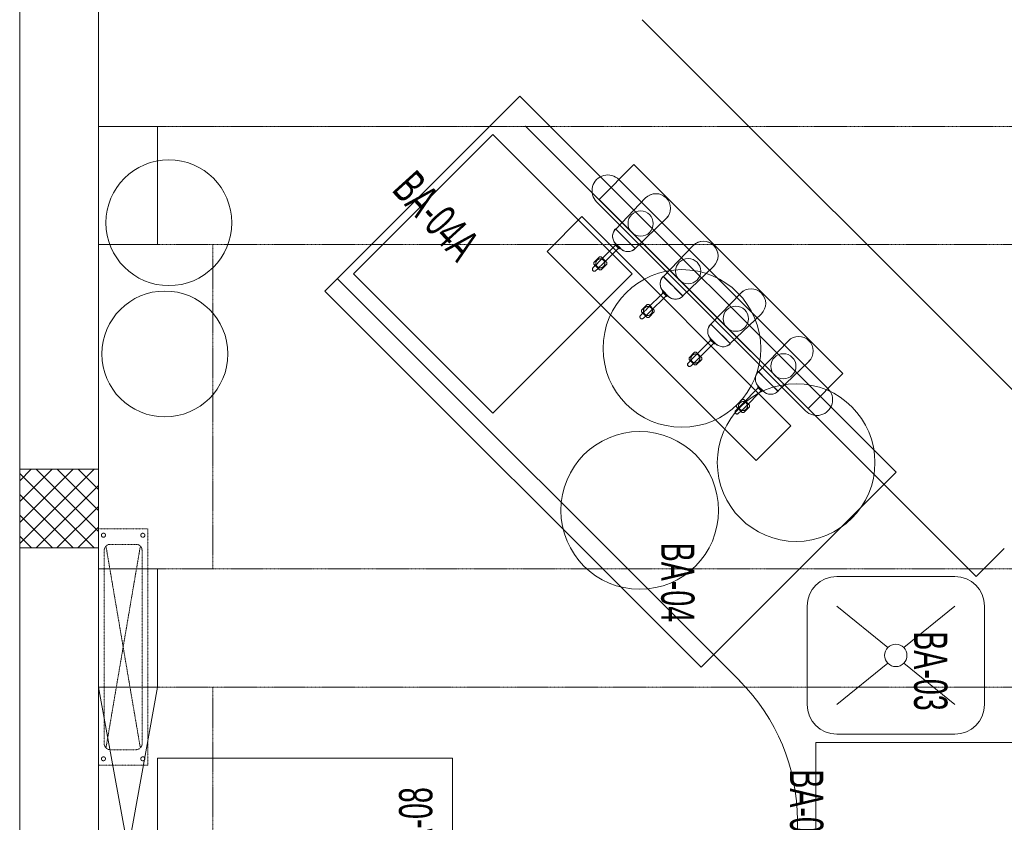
# Model space of a CAD drawing. Header units: millimetres. Extents: x -4747 to 55193, y -3459 to 48388.
# Tile 6 of 35: x 0 to 2498, y 10391 to 12428. Entities that reach past the tile are written whole.
import ezdxf

# ---------------------------------------------------------------- set-up
doc = ezdxf.new("R2010")
doc.units = ezdxf.units.MM
doc.header["$MEASUREMENT"] = 0
doc.linetypes.add('FP XREF (2)$0$$0$HIDDEN', pattern=[0.375, 0.25, -0.125])
doc.linetypes.add('FP XREF (2)$0$DASHED2', pattern=[0.375, 0.25, -0.125])
doc.layers.get('0').update_dxf_attribs({"lineweight": 5})
for name, color, linetype, lineweight, true_color in [('FP XREF (2)$0$A-BULKHEAD', 9, 'Continuous', 5, 0x808080), ('FP XREF (2)$0$A-clmn', 9, 'Continuous', 0, 0x808080), ('FP XREF (2)$0$elevation line', 9, 'Continuous', 30, 0x808080), ('FP XREF (2)$0$EQUIP.', 9, 'Continuous', 0, 0x808080), ('FP XREF (2)$0$ND_26_HATCH', 9, 'Continuous', 13, 0x808080)]:
    doc.layers.add(name, color=color, linetype=linetype, lineweight=lineweight, true_color=true_color)
for name, color, linetype, true_color in [('FP XREF (2)$0$A-COUNTER', 9, 'Continuous', 0x808080), ('FP XREF (2)$0$A-DOWN LIG', 9, 'Continuous', 0x808080), ('FP XREF (2)$0$A-EQUIP', 9, 'Continuous', 0x808080), ('FP XREF (2)$0$Equipment', 9, 'Continuous', 0x808080), ('FP XREF (2)$0$Equipment Name', 9, 'Continuous', 0x808080), ('FP XREF (2)$0$Furn', 9, 'Continuous', 0x808080), ('FP XREF (2)$0$New-Design-Equipment', 9, 'Continuous', 0x808080)]:
    doc.layers.add(name, color=color, linetype=linetype, true_color=true_color)
doc.styles.add('FP XREF (2)$0$MtXpl_Arial_Narrow', font='arialn.ttf')

# ---------------------------------------------------------------- blocks, each defined once
blk = doc.blocks.new('FP XREF (2)')
at = {"color": 8, "lineweight": 0, "true_color": 0x808080}
for p, q in [((1469.8, 11971.5), (1558.2, 12059.9)), ((1558.2, 12059.9), (2088.5, 11529.6)), ((2000.2, 11441.2), (1469.8, 11971.5)), ((1337.8, 11839.5), (1426.2, 11927.9)), ((1426.2, 11927.9), (1956.5, 11397.5)), ((1868.2, 11309.2), (1337.8, 11839.5)), ((2088.5, 11529.6), (2000.2, 11441.2)), ((1956.5, 11397.5), (1868.2, 11309.2))]:
    blk.add_line(p, q, dxfattribs=at)
at = {"color": 8, "lineweight": 0, "true_color": 0x808080, "extrusion": (0, 0, -1)}
for p, q in [((1587.9, 11975.4), (1512.3, 11896.4)), ((1593.5, 11980), (1587.9, 11975.4)), ((1599.9, 11983.4), (1593.5, 11980)), ((1606.9, 11985.5), (1599.9, 11983.4)), ((1614.1, 11986.2), (1606.9, 11985.5)), ((1621.3, 11985.5), (1614.1, 11986.2)), ((1628.3, 11983.4), (1621.3, 11985.5)), ((1634.7, 11980), (1628.3, 11983.4)), ((1640.3, 11975.4), (1634.7, 11980)), ((1644.9, 11969.7), (1640.3, 11975.4)), ((1648.3, 11963.3), (1644.9, 11969.7)), ((1650.4, 11956.4), (1648.3, 11963.3)), ((1648.3, 11935), (1650.4, 11942)), ((1651.1, 11949.2), (1650.4, 11956.4)), ((1650.4, 11942), (1651.1, 11949.2)), ((1561.3, 11847.4), (1640.3, 11923)), ((1640.3, 11923), (1644.9, 11928.6)), ((1644.9, 11928.6), (1648.3, 11935)), ((1507.3, 11890.6), (1506.1, 11888.2)), ((1508.6, 11892.8), (1507.3, 11890.6)), ((1510.1, 11894.9), (1508.6, 11892.8)), ((1511.9, 11896.8), (1510.1, 11894.9)), ((1530.6, 11878.1), (1511.9, 11896.8)), ((1512.3, 11896.4), (1561.3, 11847.4)), ((1504.6, 11883.2), (1504.3, 11880.7)), ((1504.3, 11880.7), (1504.3, 11875.5)), ((1504.3, 11875.5), (1504.6, 11872.9)), ((1505.3, 11885.8), (1504.6, 11883.2)), ((1504.6, 11872.9), (1505.3, 11870.4)), ((1506.1, 11888.2), (1505.3, 11885.8)), ((1505.3, 11870.4), (1506.2, 11868)), ((1506.2, 11868), (1507.3, 11865.6)), ((1507.3, 11865.6), (1508.6, 11863.4)), ((1530.6, 11878.1), (1530.6, 11878.1)), ((1530.6, 11878.1), (1530.6, 11878.1)), ((1536.8, 11871.9), (1530.6, 11878.1)), ((1543, 11865.7), (1536.8, 11871.9)), ((1561.7, 11847), (1543, 11865.7)), ((1543, 11865.7), (1543, 11865.7)), ((1543, 11865.7), (1543, 11865.7)), ((1511.7, 11855.7), (1470.4, 11814.4)), ((1478, 11806.7), (1519.3, 11848)), ((1508.6, 11863.4), (1510.1, 11861.3)), ((1510.1, 11861.3), (1511.9, 11859.4)), ((1510.6, 11861), (1510.1, 11857.2)), ((1510.1, 11857.2), (1520.9, 11846.4)), ((1524.7, 11846.9), (1510.6, 11861)), ((1519.3, 11848), (1511.7, 11855.7)), ((1511.9, 11859.4), (1511.9, 11859.4)), ((1511.9, 11859.4), (1518.1, 11853.2)), ((1518.1, 11853.2), (1524.3, 11847)), ((1520.9, 11846.4), (1524.7, 11846.9)), ((1524.3, 11847), (1524.3, 11847)), ((1524.3, 11847), (1526.2, 11845.2)), ((1526.2, 11845.2), (1528.3, 11843.7)), ((1528.3, 11843.7), (1530.5, 11842.4)), ((1530.5, 11842.4), (1532.9, 11841.2)), ((1532.9, 11841.2), (1535.3, 11840.4)), ((1550.7, 11840.4), (1553.1, 11841.2)), ((1553.1, 11841.2), (1555.5, 11842.3)), ((1555.5, 11842.3), (1557.7, 11843.7)), ((1557.7, 11843.7), (1559.8, 11845.2)), ((1559.8, 11845.2), (1561.7, 11847)), ((1708.7, 11854.6), (1633, 11775.7)), ((1714.3, 11859.2), (1708.7, 11854.6)), ((1720.7, 11862.6), (1714.3, 11859.2)), ((1727.6, 11864.7), (1720.7, 11862.6)), ((1734.8, 11865.5), (1727.6, 11864.7)), ((1742, 11864.7), (1734.8, 11865.5)), ((1749, 11862.6), (1742, 11864.7)), ((1755.4, 11859.2), (1749, 11862.6)), ((1761, 11854.6), (1755.4, 11859.2)), ((1765.6, 11849), (1761, 11854.6)), ((1769, 11842.6), (1765.6, 11849)), ((1771.1, 11835.7), (1769, 11842.6)), ((1470.9, 11825.7), (1456.7, 11811.5)), ((1463.7, 11816.2), (1463.1, 11815.2)), ((1464.4, 11817), (1463.7, 11816.2)), ((1465.2, 11817.9), (1464.4, 11817)), ((1466.1, 11818.6), (1465.2, 11817.9)), ((1467, 11819.2), (1466.1, 11818.6)), ((1468, 11819.7), (1467, 11819.2)), ((1469, 11820.2), (1468, 11819.7)), ((1470.1, 11820.5), (1469, 11820.2)), ((1471.2, 11820.7), (1470.1, 11820.5)), ((1475.1, 11825.7), (1470.9, 11825.7)), ((1472.3, 11820.9), (1471.2, 11820.7)), ((1473.5, 11820.9), (1472.3, 11820.9)), ((1474.6, 11820.8), (1473.5, 11820.9)), ((1475.7, 11820.6), (1474.6, 11820.8)), ((1489.2, 11811.5), (1475.1, 11825.7)), ((1476.8, 11820.2), (1475.7, 11820.6)), ((1477.8, 11819.8), (1476.8, 11820.2)), ((1478.8, 11819.3), (1477.8, 11819.8)), ((1479.8, 11818.7), (1478.8, 11819.3)), ((1480.6, 11818), (1479.8, 11818.7)), ((1481.4, 11817.2), (1480.6, 11818)), ((1482.2, 11816.3), (1481.4, 11817.2)), ((1482.8, 11815.4), (1482.2, 11816.3)), ((1535.3, 11840.4), (1537.8, 11839.7)), ((1537.8, 11839.7), (1540.4, 11839.4)), ((1540.4, 11839.4), (1545.6, 11839.4)), ((1545.6, 11839.4), (1548.2, 11839.7)), ((1548.2, 11839.7), (1550.7, 11840.4)), ((1769, 11814.3), (1771.1, 11821.2)), ((1771.8, 11828.5), (1771.1, 11835.7)), ((1771.1, 11821.2), (1771.8, 11828.5)), ((1453, 11795.2), (1452.9, 11794.6)), ((1452.9, 11794.6), (1452.9, 11793.9)), ((1452.9, 11793.9), (1453, 11793.2)), ((1453.2, 11795.9), (1453, 11795.2)), ((1453, 11793.2), (1453.2, 11792.6)), ((1453.4, 11796.5), (1453.2, 11795.9)), ((1453.2, 11792.6), (1453.4, 11792)), ((1453.8, 11797.1), (1453.4, 11796.5)), ((1453.4, 11792), (1453.8, 11791.4)), ((1454.2, 11797.6), (1453.8, 11797.1)), ((1453.8, 11791.4), (1454.2, 11790.9)), ((1462.5, 11807), (1454.2, 11797.6)), ((1454.2, 11790.9), (1454.7, 11790.4)), ((1456.7, 11811.5), (1456.7, 11807.3)), ((1456.7, 11807.3), (1470.9, 11793.1)), ((1460.8, 11790.2), (1461.3, 11790.6)), ((1461.3, 11790.6), (1461.8, 11791.1)), ((1461.6, 11811), (1461.5, 11809.9)), ((1461.5, 11809.9), (1461.5, 11808.7)), ((1461.5, 11808.7), (1461.6, 11807.6)), ((1461.8, 11812.1), (1461.6, 11811)), ((1461.6, 11807.6), (1461.9, 11806.5)), ((1462.1, 11813.2), (1461.8, 11812.1)), ((1461.8, 11791.1), (1470.6, 11798.9)), ((1461.9, 11806.5), (1462.2, 11805.4)), ((1462.6, 11814.2), (1462.1, 11813.2)), ((1462.2, 11805.4), (1462.6, 11804.4)), ((1463.1, 11806.8), (1462.5, 11807)), ((1463.1, 11815.2), (1462.6, 11814.2)), ((1462.6, 11804.4), (1463.2, 11803.4)), ((1470.5, 11814.3), (1463.1, 11806.8)), ((1463.2, 11803.4), (1463.8, 11802.5)), ((1463.8, 11802.5), (1464.5, 11801.6)), ((1464.5, 11801.6), (1465.3, 11800.8)), ((1465.3, 11800.8), (1466.2, 11800.1)), ((1466.2, 11800.1), (1467.1, 11799.5)), ((1467.1, 11799.5), (1468.1, 11799)), ((1468.1, 11799), (1469.2, 11798.5)), ((1469.2, 11798.5), (1470.3, 11798.2)), ((1470.3, 11798.2), (1471.4, 11798)), ((1470.4, 11814.4), (1470.5, 11814.3)), ((1470.5, 11799.3), (1478, 11806.8)), ((1470.6, 11798.9), (1470.5, 11799.3)), ((1470.9, 11793.1), (1475.1, 11793.1)), ((1471.4, 11798), (1472.5, 11797.9)), ((1472.5, 11797.9), (1473.6, 11797.9)), ((1473.6, 11797.9), (1474.7, 11798)), ((1474.7, 11798), (1475.8, 11798.3)), ((1475.1, 11793.1), (1489.2, 11807.3)), ((1475.8, 11798.3), (1476.9, 11798.6)), ((1476.9, 11798.6), (1478, 11799)), ((1478, 11806.8), (1478, 11806.7)), ((1478, 11799), (1479, 11799.6)), ((1479, 11799.6), (1479.9, 11800.2)), ((1479.9, 11800.2), (1480.8, 11800.9)), ((1480.8, 11800.9), (1481.5, 11801.7)), ((1481.5, 11801.7), (1482.3, 11802.6)), ((1482.3, 11802.6), (1482.9, 11803.6)), ((1483.3, 11814.4), (1482.8, 11815.4)), ((1482.9, 11803.6), (1483.4, 11804.6)), ((1483.8, 11813.3), (1483.3, 11814.4)), ((1483.4, 11804.6), (1483.8, 11805.6)), ((1484.1, 11812.3), (1483.8, 11813.3)), ((1483.8, 11805.6), (1484.1, 11806.7)), ((1484.3, 11811.2), (1484.1, 11812.3)), ((1484.1, 11806.7), (1484.4, 11807.8)), ((1484.4, 11810), (1484.3, 11811.2)), ((1484.5, 11808.9), (1484.4, 11810)), ((1484.4, 11807.8), (1484.5, 11808.9)), ((1489.2, 11807.3), (1489.2, 11811.5)), ((1682, 11726.6), (1761, 11802.3)), ((1761, 11802.3), (1765.6, 11807.9)), ((1765.6, 11807.9), (1769, 11814.3)), ((1454.7, 11790.4), (1455.2, 11790)), ((1455.2, 11790), (1455.8, 11789.7)), ((1455.8, 11789.7), (1456.4, 11789.5)), ((1456.4, 11789.5), (1457, 11789.3)), ((1457, 11789.3), (1457.7, 11789.2)), ((1457.7, 11789.2), (1458.4, 11789.3)), ((1458.4, 11789.3), (1459, 11789.4)), ((1459, 11789.4), (1459.7, 11789.6)), ((1459.7, 11789.6), (1460.3, 11789.8)), ((1460.3, 11789.8), (1460.8, 11790.2)), ((1626.9, 11767.5), (1626, 11765)), ((1628, 11769.8), (1626.9, 11767.5)), ((1629.3, 11772), (1628, 11769.8)), ((1630.9, 11774.1), (1629.3, 11772)), ((1632.6, 11776.1), (1630.9, 11774.1)), ((1651.3, 11757.4), (1632.6, 11776.1)), ((1633, 11775.7), (1682, 11726.6)), ((1625.4, 11762.5), (1625, 11759.9)), ((1625, 11759.9), (1625, 11754.8)), ((1625, 11754.8), (1625.4, 11752.2)), ((1626, 11765), (1625.4, 11762.5)), ((1625.4, 11752.2), (1626, 11749.7)), ((1626, 11749.7), (1626.9, 11747.2)), ((1626.9, 11747.2), (1628, 11744.9)), ((1628, 11744.9), (1629.3, 11742.7)), ((1629.3, 11742.7), (1630.9, 11740.6)), ((1651.3, 11757.4), (1651.3, 11757.4)), ((1651.3, 11757.4), (1651.3, 11757.4)), ((1657.5, 11751.1), (1651.3, 11757.4)), ((1663.7, 11744.9), (1657.5, 11751.1)), ((1682.4, 11726.2), (1663.7, 11744.9)), ((1663.7, 11744.9), (1663.7, 11744.9)), ((1663.7, 11744.9), (1663.7, 11744.9)), ((1841.4, 11741.9), (1835, 11738.5)), ((1848.3, 11744), (1841.4, 11741.9)), ((1855.6, 11744.7), (1848.3, 11744)), ((1862.8, 11744), (1855.6, 11744.7)), ((1869.7, 11741.9), (1862.8, 11744)), ((1876.1, 11738.5), (1869.7, 11741.9)), ((1632.4, 11734.9), (1591.1, 11693.6)), ((1598.8, 11686), (1640.1, 11727.3)), ((1630.9, 11740.6), (1632.6, 11738.7)), ((1631.3, 11740.3), (1630.9, 11736.4)), ((1630.9, 11736.4), (1641.6, 11725.7)), ((1645.4, 11726.1), (1631.3, 11740.3)), ((1640.1, 11727.3), (1632.4, 11734.9)), ((1632.6, 11738.7), (1632.6, 11738.7)), ((1632.6, 11738.7), (1638.8, 11732.5)), ((1638.8, 11732.5), (1645, 11726.2)), ((1641.6, 11725.7), (1645.4, 11726.1)), ((1645, 11726.2), (1645, 11726.2)), ((1645, 11726.2), (1647, 11724.5)), ((1647, 11724.5), (1649, 11723)), ((1649, 11723), (1651.3, 11721.6)), ((1651.3, 11721.6), (1653.6, 11720.5)), ((1653.6, 11720.5), (1656, 11719.6)), ((1656, 11719.6), (1658.6, 11719)), ((1658.6, 11719), (1661.1, 11718.6)), ((1661.1, 11718.6), (1666.3, 11718.6)), ((1666.3, 11718.6), (1668.9, 11719)), ((1668.9, 11719), (1671.4, 11719.6)), ((1671.4, 11719.6), (1673.8, 11720.5)), ((1673.8, 11720.5), (1676.2, 11721.6)), ((1676.2, 11721.6), (1678.4, 11722.9)), ((1678.4, 11722.9), (1680.5, 11724.5)), ((1680.5, 11724.5), (1682.4, 11726.2)), ((1829.4, 11733.9), (1753.7, 11654.9)), ((1835, 11738.5), (1829.4, 11733.9)), ((1881.7, 11733.9), (1876.1, 11738.5)), ((1886.3, 11728.3), (1881.7, 11733.9)), ((1889.7, 11721.9), (1886.3, 11728.3)), ((1891.8, 11714.9), (1889.7, 11721.9)), ((1591.6, 11704.9), (1577.4, 11690.8)), ((1577.4, 11690.8), (1577.4, 11686.5)), ((1582.5, 11691.4), (1582.3, 11690.3)), ((1582.9, 11692.5), (1582.5, 11691.4)), ((1583.3, 11693.5), (1582.9, 11692.5)), ((1583.8, 11694.5), (1583.3, 11693.5)), ((1584.4, 11695.4), (1583.8, 11694.5)), ((1591.2, 11693.5), (1583.8, 11686.1)), ((1585.1, 11696.3), (1584.4, 11695.4)), ((1585.9, 11697.1), (1585.1, 11696.3)), ((1586.8, 11697.8), (1585.9, 11697.1)), ((1587.7, 11698.5), (1586.8, 11697.8)), ((1588.7, 11699), (1587.7, 11698.5)), ((1589.8, 11699.4), (1588.7, 11699)), ((1590.8, 11699.8), (1589.8, 11699.4)), ((1591.9, 11700), (1590.8, 11699.8)), ((1591.1, 11693.6), (1591.2, 11693.5)), ((1595.8, 11704.9), (1591.6, 11704.9)), ((1593.1, 11700.1), (1591.9, 11700)), ((1594.2, 11700.1), (1593.1, 11700.1)), ((1595.3, 11700), (1594.2, 11700.1)), ((1596.4, 11699.8), (1595.3, 11700)), ((1610, 11690.8), (1595.8, 11704.9)), ((1597.5, 11699.5), (1596.4, 11699.8)), ((1598.5, 11699.1), (1597.5, 11699.5)), ((1599.5, 11698.6), (1598.5, 11699.1)), ((1600.5, 11697.9), (1599.5, 11698.6)), ((1601.4, 11697.2), (1600.5, 11697.9)), ((1602.2, 11696.4), (1601.4, 11697.2)), ((1602.9, 11695.6), (1602.2, 11696.4)), ((1603.5, 11694.6), (1602.9, 11695.6)), ((1604.1, 11693.6), (1603.5, 11694.6)), ((1604.5, 11692.6), (1604.1, 11693.6)), ((1604.8, 11691.5), (1604.5, 11692.6)), ((1605.1, 11690.4), (1604.8, 11691.5)), ((1610, 11686.5), (1610, 11690.8)), ((1886.3, 11687.2), (1889.7, 11693.6)), ((1889.7, 11693.6), (1891.8, 11700.5)), ((1892.6, 11707.7), (1891.8, 11714.9)), ((1891.8, 11700.5), (1892.6, 11707.7)), ((1573.7, 11674.5), (1573.6, 11673.8)), ((1573.6, 11673.8), (1573.6, 11673.2)), ((1573.6, 11673.2), (1573.7, 11672.5)), ((1573.9, 11675.1), (1573.7, 11674.5)), ((1573.7, 11672.5), (1573.9, 11671.9)), ((1574.2, 11675.8), (1573.9, 11675.1)), ((1573.9, 11671.9), (1574.2, 11671.3)), ((1574.5, 11676.3), (1574.2, 11675.8)), ((1574.2, 11671.3), (1574.5, 11670.7)), ((1574.9, 11676.8), (1574.5, 11676.3)), ((1574.5, 11670.7), (1574.9, 11670.2)), ((1583.2, 11686.3), (1574.9, 11676.8)), ((1574.9, 11670.2), (1575.4, 11669.7)), ((1575.4, 11669.7), (1575.9, 11669.3)), ((1575.9, 11669.3), (1576.5, 11669)), ((1576.5, 11669), (1577.1, 11668.7)), ((1577.1, 11668.7), (1577.8, 11668.6)), ((1577.4, 11686.5), (1591.6, 11672.4)), ((1577.8, 11668.6), (1578.4, 11668.5)), ((1578.4, 11668.5), (1579.1, 11668.5)), ((1579.1, 11668.5), (1579.8, 11668.6)), ((1579.8, 11668.6), (1580.4, 11668.8)), ((1580.4, 11668.8), (1581, 11669.1)), ((1581, 11669.1), (1581.6, 11669.5)), ((1581.6, 11669.5), (1582.1, 11669.9)), ((1582.1, 11669.9), (1582.5, 11670.4)), ((1582.3, 11690.3), (1582.2, 11689.1)), ((1582.2, 11689.1), (1582.2, 11688)), ((1582.2, 11688), (1582.4, 11686.9)), ((1582.4, 11686.9), (1582.6, 11685.8)), ((1582.5, 11670.4), (1591.4, 11678.1)), ((1582.6, 11685.8), (1582.9, 11684.7)), ((1582.9, 11684.7), (1583.4, 11683.7)), ((1583.8, 11686.1), (1583.2, 11686.3)), ((1583.4, 11683.7), (1583.9, 11682.7)), ((1583.9, 11682.7), (1584.5, 11681.8)), ((1584.5, 11681.8), (1585.3, 11680.9)), ((1585.3, 11680.9), (1586.1, 11680.1)), ((1586.1, 11680.1), (1586.9, 11679.4)), ((1586.9, 11679.4), (1587.9, 11678.8)), ((1587.9, 11678.8), (1588.9, 11678.2)), ((1588.9, 11678.2), (1589.9, 11677.8)), ((1589.9, 11677.8), (1591, 11677.5)), ((1591, 11677.5), (1592.1, 11677.3)), ((1591.2, 11678.5), (1598.7, 11686)), ((1591.4, 11678.1), (1591.2, 11678.5)), ((1591.6, 11672.4), (1595.8, 11672.4)), ((1592.1, 11677.3), (1593.2, 11677.2)), ((1593.2, 11677.2), (1594.4, 11677.2)), ((1594.4, 11677.2), (1595.5, 11677.3)), ((1595.5, 11677.3), (1596.6, 11677.5)), ((1595.8, 11672.4), (1610, 11686.5)), ((1596.6, 11677.5), (1597.7, 11677.9)), ((1597.7, 11677.9), (1598.7, 11678.3)), ((1598.7, 11686), (1598.8, 11686)), ((1598.7, 11678.3), (1599.7, 11678.9)), ((1599.7, 11678.9), (1600.6, 11679.5)), ((1600.6, 11679.5), (1601.5, 11680.2)), ((1601.5, 11680.2), (1602.3, 11681)), ((1602.3, 11681), (1603, 11681.9)), ((1603, 11681.9), (1603.6, 11682.8)), ((1603.6, 11682.8), (1604.1, 11683.8)), ((1604.1, 11683.8), (1604.6, 11684.9)), ((1604.6, 11684.9), (1604.9, 11686)), ((1604.9, 11686), (1605.1, 11687.1)), ((1605.2, 11689.3), (1605.1, 11690.4)), ((1605.1, 11687.1), (1605.2, 11688.2)), ((1605.2, 11688.2), (1605.2, 11689.3)), ((1802.8, 11605.9), (1881.7, 11681.6)), ((1881.7, 11681.6), (1886.3, 11687.2)), ((1746.1, 11641.8), (1745.7, 11639.2)), ((1746.7, 11644.3), (1746.1, 11641.8)), ((1747.6, 11646.7), (1746.7, 11644.3)), ((1748.7, 11649.1), (1747.6, 11646.7)), ((1750.1, 11651.3), (1748.7, 11649.1)), ((1751.6, 11653.4), (1750.1, 11651.3)), ((1753.3, 11655.3), (1751.6, 11653.4)), ((1772, 11636.6), (1753.3, 11655.3)), ((1753.7, 11654.9), (1802.8, 11605.9)), ((1745.7, 11639.2), (1745.7, 11634)), ((1745.7, 11634), (1746.1, 11631.5)), ((1746.1, 11631.5), (1746.7, 11628.9)), ((1746.7, 11628.9), (1747.6, 11626.5)), ((1747.6, 11626.5), (1748.7, 11624.2)), ((1748.7, 11624.2), (1750.1, 11621.9)), ((1750.1, 11621.9), (1751.6, 11619.8)), ((1751.6, 11619.8), (1753.4, 11617.9)), ((1752, 11619.5), (1751.6, 11615.7)), ((1751.6, 11615.7), (1762.4, 11605)), ((1766.2, 11605.4), (1752, 11619.5)), ((1753.4, 11617.9), (1753.4, 11617.9)), ((1753.4, 11617.9), (1759.6, 11611.7)), ((1772.1, 11636.6), (1772, 11636.6)), ((1772, 11636.6), (1772, 11636.6)), ((1778.3, 11630.4), (1772.1, 11636.6)), ((1784.5, 11624.2), (1778.3, 11630.4)), ((1803.2, 11605.5), (1784.5, 11624.2)), ((1784.5, 11624.2), (1784.5, 11624.2)), ((1784.5, 11624.2), (1784.5, 11624.2)), ((1955.7, 11617.8), (1950.1, 11613.2)), ((1962.1, 11621.2), (1955.7, 11617.8)), ((1969.1, 11623.3), (1962.1, 11621.2)), ((1976.3, 11624), (1969.1, 11623.3)), ((1983.5, 11623.3), (1976.3, 11624)), ((1990.5, 11621.2), (1983.5, 11623.3)), ((1996.8, 11617.8), (1990.5, 11621.2)), ((2002.5, 11613.2), (1996.8, 11617.8)), ((1753.1, 11614.2), (1711.8, 11572.9)), ((1719.5, 11565.2), (1760.8, 11606.5)), ((1760.8, 11606.5), (1753.1, 11614.2)), ((1759.6, 11611.7), (1765.8, 11605.5)), ((1762.4, 11605), (1766.2, 11605.4)), ((1765.8, 11605.5), (1765.8, 11605.5)), ((1765.8, 11605.5), (1767.7, 11603.8)), ((1767.7, 11603.8), (1769.8, 11602.2)), ((1769.8, 11602.2), (1772, 11600.9)), ((1772, 11600.9), (1774.3, 11599.8)), ((1774.3, 11599.8), (1776.8, 11598.9)), ((1776.8, 11598.9), (1779.3, 11598.3)), ((1779.3, 11598.3), (1781.9, 11597.9)), ((1781.9, 11597.9), (1787, 11597.9)), ((1787, 11597.9), (1789.6, 11598.3)), ((1789.6, 11598.3), (1792.1, 11598.9)), ((1792.1, 11598.9), (1794.6, 11599.8)), ((1794.6, 11599.8), (1796.9, 11600.9)), ((1796.9, 11600.9), (1799.1, 11602.2)), ((1799.1, 11602.2), (1801.2, 11603.8)), ((1801.2, 11603.8), (1803.2, 11605.5)), ((1950.1, 11613.2), (1874.5, 11534.2)), ((2007.1, 11607.5), (2002.5, 11613.2)), ((2010.5, 11601.1), (2007.1, 11607.5)), ((2012.6, 11594.2), (2010.5, 11601.1)), ((2013.3, 11587), (2012.6, 11594.2)), ((1712.3, 11584.2), (1698.2, 11570)), ((1698.2, 11570), (1698.2, 11565.8)), ((1698.2, 11565.8), (1712.3, 11551.7)), ((1703.1, 11569.5), (1703, 11568.4)), ((1703, 11568.4), (1703, 11567.3)), ((1703, 11567.3), (1703.1, 11566.2)), ((1703.3, 11570.6), (1703.1, 11569.5)), ((1703.1, 11566.2), (1703.3, 11565.1)), ((1703.6, 11571.7), (1703.3, 11570.6)), ((1704, 11572.8), (1703.6, 11571.7)), ((1704.5, 11573.8), (1704, 11572.8)), ((1705.2, 11574.7), (1704.5, 11573.8)), ((1711.9, 11572.8), (1704.5, 11565.3)), ((1705.9, 11575.6), (1705.2, 11574.7)), ((1706.7, 11576.4), (1705.9, 11575.6)), ((1707.5, 11577.1), (1706.7, 11576.4)), ((1708.5, 11577.7), (1707.5, 11577.1)), ((1709.5, 11578.3), (1708.5, 11577.7)), ((1710.5, 11578.7), (1709.5, 11578.3)), ((1711.6, 11579.1), (1710.5, 11578.7)), ((1712.7, 11579.3), (1711.6, 11579.1)), ((1711.8, 11572.9), (1711.9, 11572.8)), ((1716.6, 11584.2), (1712.3, 11584.2)), ((1713.8, 11579.4), (1712.7, 11579.3)), ((1714.9, 11579.4), (1713.8, 11579.4)), ((1716, 11579.3), (1714.9, 11579.4)), ((1717.2, 11579.1), (1716, 11579.3)), ((1730.7, 11570), (1716.6, 11584.2)), ((1716.6, 11551.7), (1730.7, 11565.8)), ((1718.2, 11578.8), (1717.2, 11579.1)), ((1719.3, 11578.3), (1718.2, 11578.8)), ((1720.3, 11577.8), (1719.3, 11578.3)), ((1721.2, 11577.2), (1720.3, 11577.8)), ((1722.1, 11576.5), (1721.2, 11577.2)), ((1722.9, 11575.7), (1722.1, 11576.5)), ((1723.6, 11574.8), (1722.9, 11575.7)), ((1724.3, 11573.9), (1723.6, 11574.8)), ((1724.8, 11572.9), (1724.3, 11573.9)), ((1725.2, 11571.9), (1724.8, 11572.9)), ((1725.6, 11570.8), (1725.2, 11571.9)), ((1725.8, 11569.7), (1725.6, 11570.8)), ((1725.6, 11565.2), (1725.8, 11566.3)), ((1725.9, 11568.6), (1725.8, 11569.7)), ((1725.8, 11566.3), (1725.9, 11567.4)), ((1725.9, 11567.4), (1725.9, 11568.6)), ((1730.7, 11565.8), (1730.7, 11570)), ((2002.5, 11560.8), (2007.1, 11566.4)), ((2007.1, 11566.4), (2010.5, 11572.8)), ((2010.5, 11572.8), (2012.6, 11579.8)), ((2012.6, 11579.8), (2013.3, 11587)), ((1694.5, 11553.8), (1694.4, 11553.1)), ((1694.4, 11553.1), (1694.4, 11552.4)), ((1694.4, 11552.4), (1694.5, 11551.8)), ((1694.6, 11554.4), (1694.5, 11553.8)), ((1694.5, 11551.8), (1694.6, 11551.1)), ((1694.9, 11555), (1694.6, 11554.4)), ((1694.6, 11551.1), (1694.9, 11550.5)), ((1695.2, 11555.6), (1694.9, 11555)), ((1694.9, 11550.5), (1695.2, 11550)), ((1695.7, 11556.1), (1695.2, 11555.6)), ((1695.2, 11550), (1695.7, 11549.4)), ((1704, 11565.6), (1695.7, 11556.1)), ((1695.7, 11549.4), (1696.1, 11549)), ((1696.1, 11549), (1696.7, 11548.6)), ((1696.7, 11548.6), (1697.2, 11548.2)), ((1697.2, 11548.2), (1697.9, 11548)), ((1697.9, 11548), (1698.5, 11547.8)), ((1698.5, 11547.8), (1699.2, 11547.8)), ((1699.2, 11547.8), (1699.8, 11547.8)), ((1699.8, 11547.8), (1700.5, 11547.9)), ((1700.5, 11547.9), (1701.1, 11548.1)), ((1701.1, 11548.1), (1701.7, 11548.4)), ((1701.7, 11548.4), (1702.3, 11548.7)), ((1702.3, 11548.7), (1702.8, 11549.1)), ((1702.8, 11549.1), (1703.3, 11549.6)), ((1703.3, 11565.1), (1703.7, 11564)), ((1703.3, 11549.6), (1712.1, 11557.4)), ((1703.7, 11564), (1704.1, 11562.9)), ((1704.5, 11565.3), (1704, 11565.6)), ((1704.1, 11562.9), (1704.6, 11561.9)), ((1704.6, 11561.9), (1705.3, 11561)), ((1705.3, 11561), (1706, 11560.2)), ((1706, 11560.2), (1706.8, 11559.4)), ((1706.8, 11559.4), (1707.7, 11558.7)), ((1707.7, 11558.7), (1708.6, 11558)), ((1708.6, 11558), (1709.6, 11557.5)), ((1709.6, 11557.5), (1710.6, 11557.1)), ((1710.6, 11557.1), (1711.7, 11556.8)), ((1711.7, 11556.8), (1712.8, 11556.6)), ((1712, 11557.8), (1719.4, 11565.3)), ((1712.1, 11557.4), (1712, 11557.8)), ((1712.3, 11551.7), (1716.6, 11551.7)), ((1712.8, 11556.6), (1714, 11556.4)), ((1714, 11556.4), (1715.1, 11556.5)), ((1715.1, 11556.5), (1716.2, 11556.6)), ((1716.2, 11556.6), (1717.3, 11556.8)), ((1717.3, 11556.8), (1718.4, 11557.1)), ((1718.4, 11557.1), (1719.4, 11557.6)), ((1719.4, 11565.3), (1719.5, 11565.2)), ((1719.4, 11557.6), (1720.4, 11558.1)), ((1720.4, 11558.1), (1721.4, 11558.8)), ((1721.4, 11558.8), (1722.2, 11559.5)), ((1722.2, 11559.5), (1723, 11560.3)), ((1723, 11560.3), (1723.7, 11561.2)), ((1723.7, 11561.2), (1724.3, 11562.1)), ((1724.3, 11562.1), (1724.9, 11563.1)), ((1724.9, 11563.1), (1725.3, 11564.1)), ((1725.3, 11564.1), (1725.6, 11565.2)), ((1923.5, 11485.2), (2002.5, 11560.8)), ((1866.8, 11521), (1866.5, 11518.5)), ((1866.5, 11518.5), (1866.5, 11513.3)), ((1867.5, 11523.6), (1866.8, 11521)), ((1868.3, 11526), (1867.5, 11523.6)), ((1869.5, 11528.4), (1868.3, 11526)), ((1870.8, 11530.6), (1869.5, 11528.4)), ((1872.3, 11532.7), (1870.8, 11530.6)), ((1874.1, 11534.6), (1872.3, 11532.7)), ((1892.8, 11515.9), (1874.1, 11534.6)), ((1874.5, 11534.2), (1923.5, 11485.2)), ((1892.8, 11515.9), (1892.8, 11515.9)), ((1892.8, 11515.9), (1892.8, 11515.9)), ((1899, 11509.7), (1892.8, 11515.9)), ((1873.8, 11493.5), (1832.6, 11452.2)), ((1866.5, 11513.3), (1866.8, 11510.7)), ((1866.8, 11510.7), (1867.5, 11508.2)), ((1867.5, 11508.2), (1868.4, 11505.8)), ((1868.4, 11505.8), (1869.5, 11503.4)), ((1869.5, 11503.4), (1870.8, 11501.2)), ((1870.8, 11501.2), (1872.3, 11499.1)), ((1872.3, 11499.1), (1874.1, 11497.2)), ((1872.8, 11498.8), (1872.3, 11495)), ((1872.3, 11495), (1883.1, 11484.2)), ((1886.9, 11484.7), (1872.8, 11498.8)), ((1881.5, 11485.8), (1873.8, 11493.5)), ((1874.1, 11497.2), (1874.1, 11497.2)), ((1874.1, 11497.2), (1880.3, 11491)), ((1880.3, 11491), (1886.5, 11484.8)), ((1905.2, 11503.5), (1899, 11509.7)), ((1923.9, 11484.8), (1905.2, 11503.5)), ((1905.2, 11503.5), (1905.2, 11503.5)), ((1905.2, 11503.5), (1905.2, 11503.5)), ((1840.2, 11444.5), (1881.5, 11485.8)), ((1883.1, 11484.2), (1886.9, 11484.7)), ((1886.5, 11484.8), (1886.5, 11484.8)), ((1886.5, 11484.8), (1888.4, 11483)), ((1888.4, 11483), (1890.5, 11481.5)), ((1890.5, 11481.5), (1892.7, 11480.2)), ((1892.7, 11480.2), (1895.1, 11479)), ((1895.1, 11479), (1897.5, 11478.2)), ((1897.5, 11478.2), (1900, 11477.5)), ((1900, 11477.5), (1902.6, 11477.2)), ((1902.6, 11477.2), (1907.8, 11477.2)), ((1907.8, 11477.2), (1910.3, 11477.5)), ((1910.3, 11477.5), (1912.9, 11478.2)), ((1912.9, 11478.2), (1915.3, 11479)), ((1915.3, 11479), (1917.7, 11480.1)), ((1917.7, 11480.1), (1919.9, 11481.5)), ((1919.9, 11481.5), (1922, 11483)), ((1922, 11483), (1923.9, 11484.8)), ((1824.7, 11444.8), (1816.4, 11435.4)), ((1833.1, 11463.5), (1818.9, 11449.3)), ((1818.9, 11449.3), (1818.9, 11445.1)), ((1818.9, 11445.1), (1833.1, 11430.9)), ((1823.8, 11448.8), (1823.7, 11447.7)), ((1823.7, 11447.7), (1823.7, 11446.5)), ((1823.7, 11446.5), (1823.8, 11445.4)), ((1824, 11449.9), (1823.8, 11448.8)), ((1823.8, 11445.4), (1824, 11444.3)), ((1824.3, 11451), (1824, 11449.9)), ((1824, 11444.3), (1824.4, 11443.2)), ((1824.8, 11452), (1824.3, 11451)), ((1824.4, 11443.2), (1824.8, 11442.2)), ((1825.3, 11444.6), (1824.7, 11444.8)), ((1825.3, 11453), (1824.8, 11452)), ((1824.8, 11442.2), (1825.4, 11441.2)), ((1825.9, 11454), (1825.3, 11453)), ((1832.7, 11452.1), (1825.3, 11444.6)), ((1825.4, 11441.2), (1826, 11440.3)), ((1826.6, 11454.8), (1825.9, 11454)), ((1827.4, 11455.7), (1826.6, 11454.8)), ((1828.3, 11456.4), (1827.4, 11455.7)), ((1829.2, 11457), (1828.3, 11456.4)), ((1830.2, 11457.5), (1829.2, 11457)), ((1831.2, 11458), (1830.2, 11457.5)), ((1832.3, 11458.3), (1831.2, 11458)), ((1833.4, 11458.5), (1832.3, 11458.3)), ((1832.6, 11452.2), (1832.7, 11452.1)), ((1832.7, 11437.1), (1840.2, 11444.6)), ((1837.3, 11463.5), (1833.1, 11463.5)), ((1834.5, 11458.7), (1833.4, 11458.5)), ((1835.7, 11458.7), (1834.5, 11458.7)), ((1836.8, 11458.6), (1835.7, 11458.7)), ((1837.9, 11458.4), (1836.8, 11458.6)), ((1851.4, 11449.3), (1837.3, 11463.5)), ((1837.3, 11430.9), (1851.4, 11445.1)), ((1839, 11458), (1837.9, 11458.4)), ((1840, 11457.6), (1839, 11458)), ((1841, 11457.1), (1840, 11457.6)), ((1840.2, 11444.6), (1840.2, 11444.5)), ((1841.9, 11456.5), (1841, 11457.1)), ((1842.8, 11455.8), (1841.9, 11456.5)), ((1843.6, 11455), (1842.8, 11455.8)), ((1844.3, 11454.1), (1843.6, 11455)), ((1845, 11453.2), (1844.3, 11454.1)), ((1844.4, 11440.4), (1845.1, 11441.4)), ((1845.5, 11452.2), (1845, 11453.2)), ((1845.1, 11441.4), (1845.6, 11442.4)), ((1846, 11451.1), (1845.5, 11452.2)), ((1845.6, 11442.4), (1846, 11443.4)), ((1846.3, 11450.1), (1846, 11451.1)), ((1846, 11443.4), (1846.3, 11444.5)), ((1846.5, 11449), (1846.3, 11450.1)), ((1846.3, 11444.5), (1846.5, 11445.6)), ((1846.6, 11447.8), (1846.5, 11449)), ((1846.5, 11445.6), (1846.7, 11446.7)), ((1846.7, 11446.7), (1846.6, 11447.8)), ((1851.4, 11445.1), (1851.4, 11449.3)), ((1815.2, 11433), (1815.1, 11432.4)), ((1815.1, 11432.4), (1815.1, 11431.7)), ((1815.1, 11431.7), (1815.2, 11431)), ((1815.4, 11433.7), (1815.2, 11433)), ((1815.2, 11431), (1815.4, 11430.4)), ((1815.6, 11434.3), (1815.4, 11433.7)), ((1815.4, 11430.4), (1815.6, 11429.8)), ((1816, 11434.9), (1815.6, 11434.3)), ((1815.6, 11429.8), (1816, 11429.2)), ((1816.4, 11435.4), (1816, 11434.9)), ((1816, 11429.2), (1816.4, 11428.7)), ((1816.4, 11428.7), (1816.9, 11428.2)), ((1816.9, 11428.2), (1817.4, 11427.8)), ((1817.4, 11427.8), (1818, 11427.5)), ((1818, 11427.5), (1818.6, 11427.3)), ((1818.6, 11427.3), (1819.2, 11427.1)), ((1819.2, 11427.1), (1819.9, 11427)), ((1819.9, 11427), (1820.6, 11427.1)), ((1820.6, 11427.1), (1821.2, 11427.2)), ((1821.2, 11427.2), (1821.9, 11427.4)), ((1821.9, 11427.4), (1822.5, 11427.6)), ((1822.5, 11427.6), (1823, 11428)), ((1823, 11428), (1823.5, 11428.4)), ((1823.5, 11428.4), (1824, 11428.9)), ((1824, 11428.9), (1832.8, 11436.7)), ((1826, 11440.3), (1826.7, 11439.4)), ((1826.7, 11439.4), (1827.5, 11438.6)), ((1827.5, 11438.6), (1828.4, 11437.9)), ((1828.4, 11437.9), (1829.3, 11437.3)), ((1829.3, 11437.3), (1830.3, 11436.8)), ((1830.3, 11436.8), (1831.4, 11436.3)), ((1831.4, 11436.3), (1832.5, 11436)), ((1832.5, 11436), (1833.6, 11435.8)), ((1832.8, 11436.7), (1832.7, 11437.1)), ((1833.1, 11430.9), (1837.3, 11430.9)), ((1833.6, 11435.8), (1834.7, 11435.7)), ((1834.7, 11435.7), (1835.8, 11435.7)), ((1835.8, 11435.7), (1836.9, 11435.8)), ((1836.9, 11435.8), (1838, 11436.1)), ((1838, 11436.1), (1839.1, 11436.4)), ((1839.1, 11436.4), (1840.2, 11436.8)), ((1840.2, 11436.8), (1841.2, 11437.4)), ((1841.2, 11437.4), (1842.1, 11438)), ((1842.1, 11438), (1842.9, 11438.7)), ((1842.9, 11438.7), (1843.7, 11439.5)), ((1843.7, 11439.5), (1844.4, 11440.4))]:
    blk.add_line(p, q, dxfattribs=at)
at = {"layer": 'FP XREF (2)$0$A-BULKHEAD', "color": 8, "linetype": 'FP XREF (2)$0$$0$HIDDEN', "lineweight": 0, "ltscale": 3, "true_color": 0x808080}
for p, q in [((200, 12157), (4000.4, 12157)), ((200, 11857), (200, 12157)), ((4000.4, 11857), (200, 11857)), ((200, 11857), (200, 11034)), ((490, 11857), (490, 11034)), ((200, 11034), (4000.4, 11034)), ((200, 10734), (200, 11034)), ((4000.4, 10734), (200, 10734)), ((200, 10734), (200, 9916)), ((490, 10734), (490, 9916))]:
    blk.add_line(p, q, dxfattribs=at)
at = {"layer": 'FP XREF (2)$0$A-clmn', "color": 8, "lineweight": 0, "true_color": 0x808080}
for p, q in [((0, 13480), (0, 0)), ((200, 13480), (200, 200)), ((200, 11287.2), (0, 11287.2)), ((0, 11287.2), (0, 11087.2)), ((200, 11087.2), (200, 11287.2)), ((0, 11087.2), (200, 11087.2))]:
    blk.add_line(p, q, dxfattribs=at)
at = {"layer": 'FP XREF (2)$0$A-COUNTER', "color": 8, "lineweight": 0, "true_color": 0x808080}
for p, q in [((1579.3, 12427.7), (2709.4, 11297.6)), ((200, 12156.9), (1283.6, 12157.7)), ((1283.6, 12157.7), (2426.6, 11014.8)), ((2498, 11086.2), (2426.6, 11014.8))]:
    blk.add_line(p, q, dxfattribs=at)
at = {"layer": 'FP XREF (2)$0$A-DOWN LIG', "color": 8, "lineweight": 0, "true_color": 0x808080}
for p, q in [((350, 12157), (200, 12157)), ((200, 12157), (200, 11857)), ((350, 11857), (350, 12157)), ((200, 11857), (350, 11857)), ((350, 11034), (200, 11034)), ((200, 11034), (200, 10734)), ((350, 10734), (350, 11034)), ((200, 10734), (350, 10734))]:
    blk.add_line(p, q, dxfattribs=at)
at = {"layer": 'FP XREF (2)$0$A-EQUIP', "color": 8, "lineweight": 0, "true_color": 0x808080}
for p, q in [((774, 11739), (1268.9, 12234)), ((1268.9, 12234), (2223.5, 11279.4)), ((1200.3, 12136.6), (846.8, 11783.1)), ((1553.9, 11783.1), (1200.3, 12136.6)), ((805.6, 11770.7), (1826.6, 10749.7)), ((846.8, 11783.1), (1200.3, 11429.5)), ((1200.3, 11429.5), (1553.9, 11783.1)), ((1728.6, 10784.4), (774, 11739)), ((2223.5, 11279.4), (1728.6, 10784.4)), ((2072.7, 11014.6), (2372.7, 11014.6)), ((1997.7, 10689.6), (1997.7, 10939.6)), ((2072.7, 10939.6), (2202.7, 10834.6)), ((2372.7, 10939.6), (2242.8, 10834.6)), ((2447.7, 10939.6), (2447.7, 10689.6)), ((2202.7, 10794.5), (2072.7, 10689.6)), ((2242.8, 10794.5), (2372.7, 10689.6)), ((2019.8, 10243.2), (2019.8, 10593.2)), ((2019.8, 10593.2), (2519.8, 10593.2)), ((2372.7, 10614.6), (2072.7, 10614.6)), ((350, 10553.6), (1098, 10553.6)), ((350, 8311.4), (350, 10553.6)), ((1098, 10553.6), (1098, 8311.4)), ((1973, 10396.2), (1973, 8311.4))]:
    blk.add_line(p, q, dxfattribs=at)
for centre, radius in [((378.5, 11912.5), 159.7), ((1680.1, 11593.5), 200), ((368.4, 11579.4), 159.7), ((1969.8, 11303.8), 200), ((1573, 11182.5), 200), ((2222.7, 10814.6), 28.4)]:
    blk.add_circle(centre, radius, dxfattribs=at)
for centre, radius, start, end in [((2072.7, 10939.6), 75, 90, 180), ((2372.7, 10939.6), 75, 0, 90), ((1473, 10396.2), 500, 0, 45), ((2072.7, 10689.6), 75, 180, 270), ((2372.7, 10689.6), 75, 270, 0)]:
    blk.add_arc(centre, radius, start, end, dxfattribs=at)
at = {"layer": 'FP XREF (2)$0$elevation line', "color": 8, "lineweight": 0, "true_color": 0x808080}
for p, q in [((350, 10734), (200, 9911)), ((200, 10734), (350, 9911))]:
    blk.add_line(p, q, dxfattribs=at)
at = {"layer": 'FP XREF (2)$0$Equipment', "color": 8, "linetype": 'FP XREF (2)$0$DASHED2', "lineweight": 0, "ltscale": 0.3, "true_color": 0x808080}
for p, q in [((200, 11135.8), (200, 10535.8)), ((325, 11135.8), (200, 11135.8)), ((325, 10535.8), (325, 11135.8)), ((306.1, 10579.7), (218.9, 11091.9)), ((218.9, 10579.7), (306.1, 11091.9)), ((295.5, 11096.3), (229.5, 11096.3)), ((214.5, 11081.3), (214.5, 10590.3)), ((310.5, 10590.3), (310.5, 11081.3)), ((229.5, 10575.3), (295.5, 10575.3)), ((200, 10535.8), (325, 10535.8))]:
    blk.add_line(p, q, dxfattribs=at)
for centre, start, end in [((229.5, 11081.3), 90, 180), ((295.5, 11081.3), 0, 90), ((229.5, 10590.3), 180, 270), ((295.5, 10590.3), 270, 0)]:
    blk.add_arc(centre, 15, start, end, dxfattribs=at)
at = {"layer": 'FP XREF (2)$0$Equipment Name', "color": 8, "linetype": 'FP XREF (2)$0$DASHED2', "lineweight": 0, "true_color": 0x808080}
for centre in [(212.5, 11119.4), (312.5, 11119.4), (212.5, 10552.2), (312.5, 10552.2)]:
    blk.add_circle(centre, 5.15, dxfattribs=at)
at = {"layer": 'FP XREF (2)$0$Furn', "color": 8, "lineweight": 0, "ltscale": 500, "true_color": 0x808080}
for p, q in [((1426.2, 11927.9), (1337.8, 11839.5)), ((1868.2, 11309.2), (1337.8, 11839.5)), ((1956.5, 11397.5), (1868.2, 11309.2))]:
    blk.add_line(p, q, dxfattribs=at)
at = {"layer": 'FP XREF (2)$0$ND_26_HATCH', "color": 8, "linetype": 'Continuous', "lineweight": 0, "true_color": 0x808080}
for p, q in [((0, 11257.8), (29.5, 11287.2)), ((0, 11204.7), (82.5, 11287.2)), ((0, 11151.7), (135.5, 11287.2)), ((0, 11098.7), (188.6, 11287.2)), ((189, 11087.2), (0, 11276.2)), ((200, 11129.3), (42.1, 11287.2)), ((200, 11182.3), (95.1, 11287.2)), ((200, 11235.3), (148.1, 11287.2)), ((41.6, 11087.2), (200, 11245.6)), ((136, 11087.2), (0, 11223.2)), ((94.6, 11087.2), (200, 11192.6)), ((83, 11087.2), (0, 11170.2)), ((29.9, 11087.2), (0, 11117.1)), ((147.7, 11087.2), (200, 11139.6))]:
    blk.add_line(p, q, dxfattribs=at)
at = {"layer": 'FP XREF (2)$0$New-Design-Equipment', "color": 8, "lineweight": 0, "true_color": 0x808080}
for p, q in [((2050.6, 11491.6), (1520.3, 12021.9)), ((1587.9, 11975.4), (1512.3, 11896.4)), ((1587.9, 11975.4), (1587.9, 11975.4)), ((1994, 11435), (1463.7, 11965.4)), ((1561.3, 11847.4), (1640.3, 11923)), ((1530.6, 11878.1), (1511.9, 11896.8)), ((1512.3, 11896.4), (1561.3, 11847.4)), ((1530.6, 11878.1), (1530.6, 11878.1)), ((1530.6, 11878.1), (1530.6, 11878.1)), ((1536.8, 11871.9), (1530.6, 11878.1)), ((1543, 11865.7), (1536.8, 11871.9)), ((1561.7, 11847), (1543, 11865.7)), ((1543, 11865.7), (1543, 11865.7)), ((1543, 11865.7), (1543, 11865.7)), ((1511.7, 11855.7), (1470.4, 11814.4)), ((1478, 11806.7), (1519.3, 11848)), ((1510.6, 11861), (1510.1, 11857.2)), ((1510.1, 11857.2), (1520.9, 11846.4)), ((1524.7, 11846.9), (1510.6, 11861)), ((1519.3, 11848), (1511.7, 11855.7)), ((1511.9, 11859.4), (1511.9, 11859.4)), ((1511.9, 11859.4), (1518.1, 11853.2)), ((1518.1, 11853.2), (1524.3, 11847)), ((1520.9, 11846.4), (1524.7, 11846.9)), ((1524.3, 11847), (1524.3, 11847)), ((1708.7, 11854.6), (1633, 11775.7)), ((1708.7, 11854.6), (1708.7, 11854.6)), ((1470.9, 11825.7), (1456.7, 11811.5)), ((1475.1, 11825.7), (1470.9, 11825.7)), ((1489.2, 11811.5), (1475.1, 11825.7)), ((1462.5, 11807), (1454.2, 11797.6)), ((1456.7, 11811.5), (1456.7, 11807.3)), ((1456.7, 11807.3), (1470.9, 11793.1)), ((1461.8, 11791.1), (1470.6, 11798.9)), ((1470.5, 11814.3), (1463.1, 11806.8)), ((1470.4, 11814.4), (1470.5, 11814.3)), ((1470.5, 11799.3), (1478, 11806.8)), ((1470.9, 11793.1), (1475.1, 11793.1)), ((1475.1, 11793.1), (1489.2, 11807.3)), ((1478, 11806.8), (1478, 11806.7)), ((1489.2, 11807.3), (1489.2, 11811.5)), ((1682, 11726.6), (1761, 11802.3)), ((1651.3, 11757.4), (1632.6, 11776.1)), ((1633, 11775.7), (1682, 11726.6)), ((1651.3, 11757.4), (1651.3, 11757.4)), ((1651.3, 11757.4), (1651.3, 11757.4)), ((1657.5, 11751.1), (1651.3, 11757.4)), ((1663.7, 11744.9), (1657.5, 11751.1)), ((1682.4, 11726.2), (1663.7, 11744.9)), ((1663.7, 11744.9), (1663.7, 11744.9)), ((1663.7, 11744.9), (1663.7, 11744.9)), ((1632.4, 11734.9), (1591.1, 11693.6)), ((1598.8, 11686), (1640.1, 11727.3)), ((1631.3, 11740.3), (1630.9, 11736.4)), ((1630.9, 11736.4), (1641.6, 11725.7)), ((1645.4, 11726.1), (1631.3, 11740.3)), ((1640.1, 11727.3), (1632.4, 11734.9)), ((1632.6, 11738.7), (1632.6, 11738.7)), ((1632.6, 11738.7), (1638.8, 11732.5)), ((1638.8, 11732.5), (1645, 11726.2)), ((1641.6, 11725.7), (1645.4, 11726.1)), ((1645, 11726.2), (1645, 11726.2)), ((1829.4, 11733.9), (1753.7, 11654.9)), ((1829.4, 11733.9), (1829.4, 11733.9)), ((1591.6, 11704.9), (1577.4, 11690.8)), ((1577.4, 11690.8), (1577.4, 11686.5)), ((1591.2, 11693.5), (1583.8, 11686.1)), ((1591.1, 11693.6), (1591.2, 11693.5)), ((1595.8, 11704.9), (1591.6, 11704.9)), ((1610, 11690.8), (1595.8, 11704.9)), ((1610, 11686.5), (1610, 11690.8)), ((1583.2, 11686.3), (1574.9, 11676.8)), ((1577.4, 11686.5), (1591.6, 11672.4)), ((1582.5, 11670.4), (1591.4, 11678.1)), ((1591.2, 11678.5), (1598.7, 11686)), ((1591.6, 11672.4), (1595.8, 11672.4)), ((1595.8, 11672.4), (1610, 11686.5)), ((1598.7, 11686), (1598.8, 11686)), ((1802.8, 11605.9), (1881.7, 11681.6)), ((1772, 11636.6), (1753.3, 11655.3)), ((1753.7, 11654.9), (1802.8, 11605.9)), ((1752, 11619.5), (1751.6, 11615.7)), ((1751.6, 11615.7), (1762.4, 11605)), ((1766.2, 11605.4), (1752, 11619.5)), ((1753.4, 11617.9), (1753.4, 11617.9)), ((1753.4, 11617.9), (1759.6, 11611.7)), ((1772.1, 11636.6), (1772, 11636.6)), ((1772, 11636.6), (1772, 11636.6)), ((1778.3, 11630.4), (1772.1, 11636.6)), ((1784.5, 11624.2), (1778.3, 11630.4)), ((1803.2, 11605.5), (1784.5, 11624.2)), ((1784.5, 11624.2), (1784.5, 11624.2)), ((1784.5, 11624.2), (1784.5, 11624.2)), ((1753.1, 11614.2), (1711.8, 11572.9)), ((1719.5, 11565.2), (1760.8, 11606.5)), ((1760.8, 11606.5), (1753.1, 11614.2)), ((1759.6, 11611.7), (1765.8, 11605.5)), ((1762.4, 11605), (1766.2, 11605.4)), ((1765.8, 11605.5), (1765.8, 11605.5)), ((1950.1, 11613.2), (1874.5, 11534.2)), ((1950.1, 11613.2), (1950.1, 11613.2)), ((1712.3, 11584.2), (1698.2, 11570)), ((1698.2, 11570), (1698.2, 11565.8)), ((1698.2, 11565.8), (1712.3, 11551.7)), ((1711.9, 11572.8), (1704.5, 11565.3)), ((1711.8, 11572.9), (1711.9, 11572.8)), ((1716.6, 11584.2), (1712.3, 11584.2)), ((1730.7, 11570), (1716.6, 11584.2)), ((1716.6, 11551.7), (1730.7, 11565.8)), ((1730.7, 11565.8), (1730.7, 11570)), ((1704, 11565.6), (1695.7, 11556.1)), ((1703.3, 11549.6), (1712.1, 11557.4)), ((1712, 11557.8), (1719.4, 11565.3)), ((1712.3, 11551.7), (1716.6, 11551.7)), ((1719.4, 11565.3), (1719.5, 11565.2)), ((1923.5, 11485.2), (2002.5, 11560.8)), ((1892.8, 11515.9), (1874.1, 11534.6)), ((1874.5, 11534.2), (1923.5, 11485.2)), ((1892.8, 11515.9), (1892.8, 11515.9)), ((1892.8, 11515.9), (1892.8, 11515.9)), ((1899, 11509.7), (1892.8, 11515.9)), ((1873.8, 11493.5), (1832.6, 11452.2)), ((1872.8, 11498.8), (1872.3, 11495)), ((1872.3, 11495), (1883.1, 11484.2)), ((1886.9, 11484.7), (1872.8, 11498.8)), ((1881.5, 11485.8), (1873.8, 11493.5)), ((1874.1, 11497.2), (1874.1, 11497.2)), ((1874.1, 11497.2), (1880.3, 11491)), ((1880.3, 11491), (1886.5, 11484.8)), ((1905.2, 11503.5), (1899, 11509.7)), ((1923.9, 11484.8), (1905.2, 11503.5)), ((1905.2, 11503.5), (1905.2, 11503.5)), ((1905.2, 11503.5), (1905.2, 11503.5)), ((1840.2, 11444.5), (1881.5, 11485.8)), ((1883.1, 11484.2), (1886.9, 11484.7)), ((1886.5, 11484.8), (1886.5, 11484.8)), ((1824.7, 11444.8), (1816.4, 11435.4)), ((1833.1, 11463.5), (1818.9, 11449.3)), ((1818.9, 11449.3), (1818.9, 11445.1)), ((1818.9, 11445.1), (1833.1, 11430.9)), ((1832.7, 11452.1), (1825.3, 11444.6)), ((1832.6, 11452.2), (1832.7, 11452.1)), ((1832.7, 11437.1), (1840.2, 11444.6)), ((1837.3, 11463.5), (1833.1, 11463.5)), ((1851.4, 11449.3), (1837.3, 11463.5)), ((1837.3, 11430.9), (1851.4, 11445.1)), ((1840.2, 11444.6), (1840.2, 11444.5)), ((1851.4, 11445.1), (1851.4, 11449.3)), ((1824, 11428.9), (1832.8, 11436.7)), ((1833.1, 11430.9), (1837.3, 11430.9))]:
    blk.add_line(p, q, dxfattribs=at)
at = {"layer": 'FP XREF (2)$0$New-Design-Equipment', "color": 8, "linetype": 'Continuous', "lineweight": 0, "true_color": 0x808080}
for centre in [(1575.3, 11910.4), (1696, 11789.6), (1816.7, 11668.9), (1937.5, 11548.2)]:
    blk.add_circle(centre, 32, dxfattribs=at)
at = {"layer": 'FP XREF (2)$0$New-Design-Equipment', "color": 8, "lineweight": 0, "true_color": 0x808080}
for centre in [(1473, 11809.4), (1593.7, 11688.7), (1714.4, 11567.9), (1835.2, 11447.2)]:
    blk.add_circle(centre, 11.5, dxfattribs=at)
for centre, radius, start, end in [((1492, 11993.7), 40, 44.9997, 225.012), ((1614.1, 11949.2), 37, 44.9997, 134.9997), ((1614.1, 11949.2), 37, 314.9997, 44.9997), ((1530.6, 11878.1), 26.4, 135.019, 225.0191), ((1543, 11865.7), 26.4, 224.9802, 314.9803), ((1734.8, 11828.5), 37, 44.9997, 134.9997), ((1734.8, 11828.5), 37, 314.9997, 44.9997), ((1457.9, 11794.2), 5, 137.9865, 199.0552), ((1457.9, 11794.2), 5, 199.0552, 260.1238), ((1457.9, 11794.2), 5, 260.1238, 321.1924), ((1651.3, 11757.4), 26.4, 135.019, 225.0191), ((1855.6, 11707.7), 37, 44.9997, 134.9997), ((1663.7, 11744.9), 26.4, 224.9802, 314.9803), ((1855.6, 11707.7), 37, 314.9997, 44.9997), ((1578.6, 11673.5), 5, 137.9865, 199.0552), ((1578.6, 11673.5), 5, 199.0552, 260.1238), ((1578.6, 11673.5), 5, 260.1238, 321.1924), ((1772, 11636.6), 26.4, 135.019, 225.0191), ((1976.3, 11587), 37, 44.9997, 134.9997), ((1784.5, 11624.2), 26.4, 224.9802, 314.9803), ((1976.3, 11587), 37, 314.9997, 44.9997), ((1699.4, 11552.8), 5, 137.9865, 199.0552), ((1699.4, 11552.8), 5, 199.0552, 260.1238), ((1699.4, 11552.8), 5, 260.1238, 321.1924), ((1892.8, 11515.9), 26.4, 135.019, 225.0191), ((2022.3, 11463.3), 40, 224.9873, 44.9997), ((1905.2, 11503.5), 26.4, 224.9802, 314.9803), ((1820.1, 11432), 5, 137.9865, 199.0552), ((1820.1, 11432), 5, 199.0552, 260.1238), ((1820.1, 11432), 5, 260.1238, 321.1924)]:
    blk.add_arc(centre, radius, start, end, dxfattribs=at)
at = {"layer": 'FP XREF (2)$0$EQUIP.', "color": 8, "lineweight": 0, "true_color": 0x808080, "style": 'FP XREF (2)$0$MtXpl_Arial_Narrow', "width": 0.75}
for s, rotation, p in [('BA-04A', 312.2415, (941.6, 11994.3, 0)), ('BA-04', 270, (1627.5, 11100.5, 0)), ('BA-03', 270, (2269.2, 10875.9, 0)), ('BA-03B', 270, (1954.5, 10525.6)), ('BA-08', 90, (1046.9, 10278.5, 0))]:
    blk.add_text(s, height=84.44, rotation=rotation, dxfattribs=at).set_placement(p)

msp = doc.modelspace()

# ---------------------------------------------------------------- block references
msp.add_blockref('FP XREF (2)', (0, 0))

doc.saveas('drawing.dxf')
